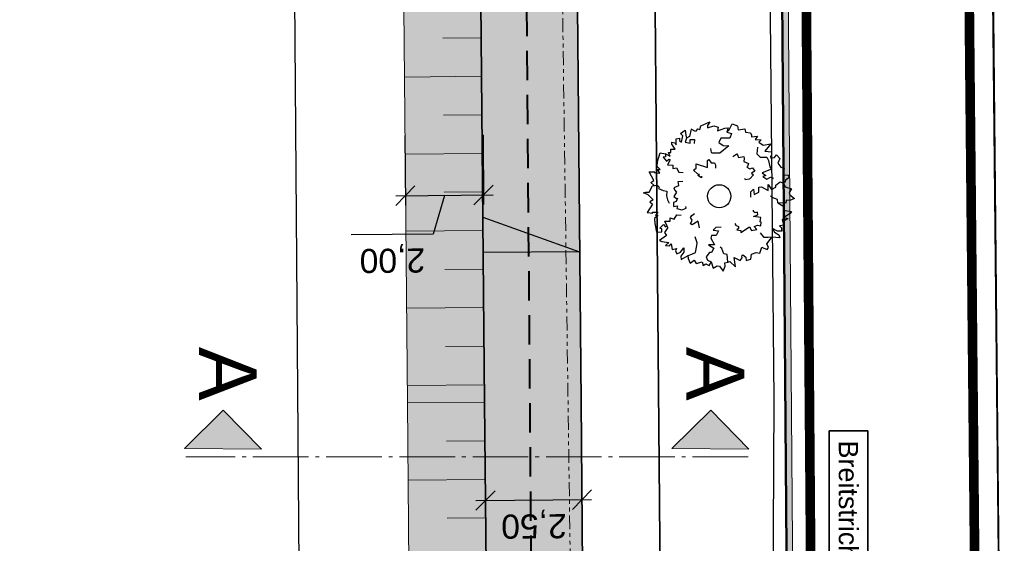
# Model space of a CAD drawing. Header units: metres. Extents: x 339653 to 341672, y 5744753 to 5747397.
# Tile 52 of 256: x 340475 to 340501, y 5745488 to 5745501. Entities that reach past the tile are written whole.
import ezdxf

# ---------------------------------------------------------------- set-up
doc = ezdxf.new("R2010")
doc.units = ezdxf.units.M
doc.header["$LTSCALE"] = 0.03
doc.header["$PDMODE"] = 3
doc.header["$PDSIZE"] = 0.5
for name, pattern in [('ACAD_ISO04W100', [30, 24, -3, 0, -3]), ('ACAD_ISO12W100', [21, 12, -3, 0, -3, 0, -3]), ('STRICHLINIEX2', [38.1, 25.4, -12.7])]:
    doc.linetypes.add(name, pattern=pattern)
for name, color, linetype in [('01_Strassenname', 7, 'Continuous'), ('BAEUME__AKTUELLER_DATENSTAND_', 7, 'Continuous'), ('P-Markierung', 2, 'Continuous'), ('PF-Böschung_Damm', 91, 'Continuous'), ('PF-Gehweg', 41, 'Continuous'), ('PF-Gewässer-Entwässerungsmulde', 131, 'Continuous'), ('UMRINGE_FAHRBAHN', 7, 'Continuous'), ('UMRINGE_FLURSTUECKSABGRENZUNGEN', 7, 'Continuous'), ('UMRINGE_STRASSENTEILFLAECHEN__G', 7, 'Continuous')]:
    doc.layers.add(name, color=color, linetype=linetype)
for name, color, linetype, lineweight in [('B-Baum', 83, 'Continuous', 25), ('B-V-Strom', 80, 'ACAD_ISO12W100', 18), ('Flurstücke_Grenzpunkte', 7, 'Continuous', 25), ('Historie', 7, 'Continuous', 25), ('P-Achse_1', 6, 'ACAD_ISO04W100', 18), ('P-Bemaßung', 4, 'Continuous', 25), ('P-Beschriftung', 3, 'Continuous', 35), ('P-Bord_hoch', 1, 'Continuous', 50), ('P-Bord_tief', 3, 'Continuous', 35), ('P-Querneigung', 4, 'Continuous', 25), ('P-Querschnitt', 6, 'Continuous', 18), ('P-TR_Material', 6, 'Continuous', 18), ('P-V-Kanal_RW', 131, 'STRICHLINIEX2', 40), ('Siedlung', 7, 'Continuous', 25), ('Verkehr', 7, 'Continuous', 25)]:
    doc.layers.add(name, color=color, linetype=linetype, lineweight=lineweight)
doc.styles.add('DYN_DIM', font='arial.ttf')
doc.styles.add('Text-Standard 66', font='arial.ttf')
doc.dimstyles.new('M50_Bemaßung 66', dxfattribs={"dimscale": 0.2, "dimtxt": 0.625, "dimasz": 0.5, "dimexe": 0.25, "dimexo": 0.25, "dimgap": 0.25, "dimtad": 1, "dimzin": 0, "dimtxsty": 'DYN_DIM', "dimblk": 'OBLIQUE', "dimcen": -1, "dimdle": 0.25, "dimclrt": 256, "dimaunit": 2, "dimazin": 0, "dimtfac": 0.75, "dimtmove": 1, "dimatfit": 2, "dimfxl": 1, "dimtvp": 1.5, "dimtolj": 1, "dimtzin": 0, "dimarcsym": 0})

# ---------------------------------------------------------------- blocks, each defined once
blk = doc.blocks.new('2C00108')
at = {"layer": 'B-Baum'}
for p, q in [((2.223, 3.668), (2.162, 3.605)), ((1.194, 3.495), (1.109, 3.447)), ((0.685, 2.973), (0.565, 3.039)), ((3.675, 2.318), (3.626, 2.281)), ((0.263, 2.233), (0.229, 2.208)), ((0.63, 1.133), (0.611, 1.164)), ((3.282, 0.821), (3.327, 0.882)), ((1.153, 0.361), (1.153, 0.408)), ((1.735, 0.202), (1.756, 0.237)), ((2.181, 0.231), (2.233, 0.246))]:
    blk.add_line(p, q, dxfattribs=at)
for points in [[(1.396, 3.695), (1.456, 3.674), (1.482, 3.768), (1.718, 3.874), (1.657, 3.774), (1.657, 3.718), (1.819, 3.768), (1.933, 3.736), (1.92, 3.637), (2.108, 3.705), (2.196, 3.718), (2.162, 3.605), (2.283, 3.574), (2.236, 3.449), (2.007, 3.449), (1.947, 3.337), (2.061, 3.262), (2.209, 3.249), (1.974, 3.062), (1.772, 3.062), (1.758, 3.074), (1.745, 3.181)], [(0.685, 2.973), (0.644, 3.073), (0.705, 3.073), (0.705, 3.16), (0.819, 3.16), (0.732, 3.291), (0.732, 3.347), (0.806, 3.329), (0.846, 3.279), (0.846, 3.429), (0.934, 3.447), (0.934, 3.391), (0.981, 3.347), (1.021, 3.51), (0.961, 3.566), (1.082, 3.653), (1.095, 3.529), (1.109, 3.447), (1.082, 3.347), (1.21, 3.322), (1.21, 3.416), (1.324, 3.416), (1.311, 3.31)], [(1.396, 3.695), (1.346, 3.624), (1.233, 3.679), (1.194, 3.495)], [(2.223, 3.668), (2.297, 3.824), (2.438, 3.768), (2.452, 3.668), (2.627, 3.687), (2.64, 3.605), (2.775, 3.587), (2.802, 3.524), (2.802, 3.48), (2.95, 3.499), (2.889, 3.418), (3.051, 3.405), (2.99, 3.349), (3.103, 3.265)], [(2.952, 3.213), (2.939, 3.045), (3.027, 2.957), (3.192, 2.957), (3.239, 2.87), (3.271, 2.709), (3.318, 2.641), (3.075, 2.549), (3.168, 2.476), (3.094, 2.451), (3.2, 2.382), (3.293, 2.441), (3.365, 2.414)], [(3.103, 3.265), (3.299, 3.303), (3.143, 3.113), (3.321, 3.094), (3.321, 3.008), (3.287, 2.974), (3.297, 2.931), (3.393, 2.946), (3.45, 3.018), (3.532, 2.917), (3.479, 2.797), (3.56, 2.696), (3.645, 2.663), (3.609, 2.505), (3.647, 2.5), (3.757, 2.485), (3.762, 2.423), (3.676, 2.361), (3.675, 2.318)], [(0.263, 2.233), (0.188, 2.296), (0.263, 2.352), (0.141, 2.577), (0.289, 2.577), (0.276, 2.558), (0.417, 2.539), (0.363, 2.633), (0.431, 2.633), (0.35, 2.714), (0.363, 2.845), (0.431, 3.064), (0.565, 3.039), (0.565, 2.964), (0.505, 2.952), (0.592, 2.852), (0.653, 2.902), (0.693, 2.883), (0.619, 2.758), (0.754, 2.746), (0.754, 2.658), (0.855, 2.683), (0.915, 2.564), (1.026, 2.56)], [(1.505, 2.466), (1.505, 2.416), (1.404, 2.479), (1.451, 2.504), (1.404, 2.516), (1.29, 2.622), (1.364, 2.666), (1.364, 2.785), (1.653, 2.691), (1.653, 2.872), (1.693, 2.891), (1.754, 2.81), (1.842, 2.81), (1.868, 2.754), (1.868, 2.666)], [(2.312, 2.972), (2.42, 3.041), (2.434, 3.013), (2.465, 2.951), (2.596, 2.975), (2.607, 2.924), (2.601, 2.845), (2.724, 2.795), (2.698, 2.712), (2.674, 2.7), (2.755, 2.657), (2.827, 2.679), (2.884, 2.595), (2.796, 2.544), (2.848, 2.501), (2.759, 2.393), (2.735, 2.381), (2.646, 2.364), (2.626, 2.404)], [(1.015, 2.321), (0.887, 2.313), (0.892, 2.282), (0.903, 2.214), (0.783, 2.156), (0.805, 2.109), (0.856, 2.048), (0.786, 1.935), (0.856, 1.883), (0.883, 1.888), (0.842, 1.805), (0.771, 1.78), (0.774, 1.68), (0.875, 1.69), (0.859, 1.624), (0.994, 1.59), (1.021, 1.594), (1.103, 1.633), (1.096, 1.676)], [(2.778, 1.919), (2.778, 2.056), (2.852, 2.125), (2.866, 1.987), (2.987, 2.05), (2.987, 2.175), (3.054, 2.187), (3.229, 2.094), (3.229, 2.25), (3.317, 2.118), (3.431, 2.175), (3.431, 2.231), (3.539, 2.318), (3.626, 2.281), (3.673, 2.187), (3.835, 2.137), (3.774, 2.037), (3.788, 1.975), (3.916, 1.887), (3.788, 1.831), (3.7, 1.837), (3.687, 1.762), (3.485, 1.769), (3.471, 1.856), (3.33, 1.906), (3.29, 1.95)], [(0.244, 1.852), (0.114, 1.977), (0, 2.027), (0.054, 2.046), (0.141, 2.046), (0.229, 2.208), (0.35, 2.233), (0.404, 2.177), (0.39, 2.14), (0.505, 2.09), (0.606, 2.077), (0.592, 1.952), (0.619, 1.852), (0.666, 1.759)], [(0.244, 1.852), (0.165, 1.797), (0.233, 1.734), (0.091, 1.522), (0.239, 1.507), (0.227, 1.527), (0.369, 1.533), (0.307, 1.444), (0.374, 1.438), (0.286, 1.365), (0.287, 1.233), (0.333, 1.009), (0.469, 1.021), (0.476, 1.096), (0.417, 1.114), (0.514, 1.205), (0.569, 1.15), (0.611, 1.164), (0.55, 1.296), (0.685, 1.295), (0.693, 1.383), (0.791, 1.348), (0.863, 1.46), (0.978, 1.454)], [(2.366, 1.238), (2.385, 1.207), (2.385, 1.188), (2.459, 1.157), (2.459, 1.107), (2.419, 1.069), (2.52, 1.057), (2.52, 1.001), (2.748, 1.15), (2.796, 1.05), (2.937, 1.075), (2.863, 1.157), (2.95, 1.188), (3.038, 1.175), (3.051, 1.269), (3.024, 1.275), (3.038, 1.394), (2.849, 1.413), (2.964, 1.463), (2.95, 1.531), (2.897, 1.513), (2.849, 1.544), (2.849, 1.581)], [(3.485, 1.769), (3.609, 1.694), (3.636, 1.675), (3.623, 1.582), (3.838, 1.544), (3.798, 1.494), (3.636, 1.394), (3.751, 1.363), (3.663, 1.313), (3.596, 1.338), (3.636, 1.195), (3.522, 1.17), (3.576, 1.126), (3.576, 1.038), (3.475, 1.038), (3.34, 1.107), (3.394, 1.007), (3.509, 0.938), (3.535, 0.864), (3.327, 0.882), (3.226, 0.87), (3.125, 0.87), (3.035, 0.995)], [(1.452, 1.119), (1.411, 1.292), (1.256, 1.199), (1.219, 1.224), (1.258, 1.318), (1.213, 1.393), (1.247, 1.445), (1.322, 1.49)], [(0.63, 1.133), (0.558, 1.028), (0.541, 0.999), (0.592, 0.92), (0.412, 0.796), (0.47, 0.767), (0.658, 0.744), (0.567, 0.668), (0.668, 0.659), (0.718, 0.71), (0.742, 0.562), (0.856, 0.587), (0.825, 0.525), (0.862, 0.446), (0.953, 0.488), (1.047, 0.606), (1.04, 0.493), (0.965, 0.383), (0.971, 0.304), (1.153, 0.408), (1.25, 0.438), (1.342, 0.48), (1.377, 0.662), (1.391, 0.729), (1.333, 0.888)], [(2.009, 1.137), (1.872, 1.135), (1.805, 1.059), (1.942, 1.048), (1.882, 0.926), (1.757, 0.924), (1.745, 0.856), (1.842, 0.683), (1.686, 0.68), (1.819, 0.595), (1.764, 0.48), (1.708, 0.479), (1.622, 0.37), (1.661, 0.283), (1.756, 0.237), (1.808, 0.077), (1.907, 0.139), (1.97, 0.126), (2.06, 0), (2.114, 0.129), (2.106, 0.216), (2.181, 0.231), (2.171, 0.433), (2.083, 0.445), (2.031, 0.585), (1.987, 0.625)], [(2.233, 0.246), (2.379, 0.11), (2.348, 0.353), (2.508, 0.275), (2.554, 0.348), (2.544, 0.394), (2.575, 0.425), (2.648, 0.362), (2.659, 0.271), (2.781, 0.313), (2.8, 0.442), (2.923, 0.485), (3.013, 0.467), (3.066, 0.621), (3.101, 0.604), (3.202, 0.558), (3.239, 0.608), (3.199, 0.707), (3.282, 0.821)], [(1.153, 0.361), (1.153, 0.327), (1.207, 0.206), (1.31, 0.283), (1.36, 0.201), (1.518, 0.239), (1.545, 0.146), (1.616, 0.185), (1.698, 0.141), (1.735, 0.202)]]:
    blk.add_lwpolyline(points, dxfattribs=at)
blk.add_circle((1.961, 1.94), 0.3, dxfattribs=at)
blk = doc.blocks.new('CIRCLE')
at = {"layer": 'B-Baum'}
blk.add_blockref('2C00108', (-1.978, -1.95), dxfattribs=at)
blk = doc.blocks.new('_Oblique')
at = {"color": 0, "lineweight": -2}
blk.add_line((-0.5, -0.5), (0.5, 0.5), dxfattribs=at)
blk = doc.blocks.new('*D154')
at = {"layer": 'Defpoints', "color": 0, "transparency": 16777216}
for p in [(340487.298, 5745489.878), (340489.798, 5745489.901), (340489.809, 5745488.72)]:
    blk.add_point(p, dxfattribs=at)
at = {"layer": 'P-Bemaßung', "color": 0, "lineweight": -2, "transparency": 16777216}
for p, q in [((340487.301, 5745489.628), (340487.311, 5745488.447)), ((340489.801, 5745489.651), (340489.811, 5745488.47)), ((340487.059, 5745488.694), (340490.059, 5745488.722))]:
    blk.add_line(p, q, dxfattribs=at)
at = {"layer": 'P-Bemaßung', "color": 0, "lineweight": -2, "transparency": 16777216, "xscale": 0.5, "yscale": 0.5, "zscale": 0.5}
for p, rotation in [((340487.309, 5745488.697), 180.5243254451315), ((340489.809, 5745488.72), 0.524325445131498)]:
    blk.add_blockref('_Oblique', p, dxfattribs=dict(at, rotation=rotation))
at = {"layer": 'P-Bemaßung', "transparency": 16777216, "insert": (340488.565, 5745488.083), "char_height": 0.625, "attachment_point": 5, "rotation": 180.5243, "style": 'DYN_DIM'}
blk.add_mtext('\\A1;2,50', dxfattribs=at)
blk = doc.blocks.new('*D155')
at = {"layer": 'Defpoints', "color": 0, "transparency": 16777216}
for p in [(340485.216, 5745498.416), (340487.242, 5745498.434), (340487.258, 5745496.624)]:
    blk.add_point(p, dxfattribs=at)
at = {"layer": 'P-Bemaßung', "color": 0, "lineweight": -2, "transparency": 16777216}
for p, q in [((340485.218, 5745498.166), (340485.235, 5745496.355)), ((340487.244, 5745498.184), (340487.261, 5745496.374)), ((340484.982, 5745496.603), (340487.508, 5745496.626)), ((340486.245, 5745496.614), (340485.954, 5745495.611)), ((340485.954, 5745495.611), (340483.823, 5745495.591))]:
    blk.add_line(p, q, dxfattribs=at)
at = {"layer": 'P-Bemaßung', "color": 0, "lineweight": -2, "transparency": 16777216, "xscale": 0.5, "yscale": 0.5, "zscale": 0.5}
for p, rotation in [((340485.232, 5745496.605), 180.5283092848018), ((340487.258, 5745496.624), 0.5283092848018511)]:
    blk.add_blockref('_Oblique', p, dxfattribs=dict(at, rotation=rotation))
at = {"layer": 'P-Bemaßung', "transparency": 16777216, "insert": (340484.894, 5745494.976), "char_height": 0.625, "attachment_point": 5, "rotation": 180.5283, "style": 'DYN_DIM'}
blk.add_mtext('\\A1;2,00', dxfattribs=at)
blk = doc.blocks.new('*D193')
at = {"layer": 'Defpoints', "color": 0, "transparency": 16777216}
for p in [(340488.064, 5745541.511), (340488.529, 5745481.683), (340482.51, 5745481.636)]:
    blk.add_point(p, dxfattribs=at)
at = {"layer": 'P-Bemaßung', "color": 0, "lineweight": -2, "transparency": 16777216}
for p, q in [((340482.044, 5745541.714), (340482.512, 5745481.386)), ((340487.814, 5745541.509), (340481.796, 5745541.462)), ((340488.279, 5745481.681), (340482.26, 5745481.634))]:
    blk.add_line(p, q, dxfattribs=at)
at = {"layer": 'P-Bemaßung', "color": 0, "lineweight": -2, "transparency": 16777216, "xscale": 0.5, "yscale": 0.5, "zscale": 0.5}
for p, rotation in [((340482.046, 5745541.464), 90.44464780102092), ((340482.51, 5745481.636), 270.4446478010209)]:
    blk.add_blockref('_Oblique', p, dxfattribs=dict(at, rotation=rotation))
at = {"layer": 'P-Bemaßung', "transparency": 16777216, "insert": (340482.904, 5745511.555), "char_height": 0.625, "attachment_point": 5, "rotation": 270.4446, "style": 'DYN_DIM'}
blk.add_mtext('\\A1;60,00', dxfattribs=at)
blk = doc.blocks.new('*D206')
at = {"layer": 'Defpoints', "color": 0, "transparency": 16777216}
for p in [(340493.692, 5745609.166), (340494.732, 5745470.428), (340503.907, 5745470.497)]:
    blk.add_point(p, dxfattribs=at)
at = {"layer": 'P-Bemaßung', "color": 0, "lineweight": -2, "transparency": 16777216}
for p, q in [((340502.865, 5745609.485), (340503.908, 5745470.247)), ((340493.942, 5745609.168), (340503.117, 5745609.236)), ((340494.982, 5745470.43), (340504.156, 5745470.499))]:
    blk.add_line(p, q, dxfattribs=at)
at = {"layer": 'P-Bemaßung', "color": 0, "lineweight": -2, "transparency": 16777216, "xscale": 0.5, "yscale": 0.5, "zscale": 0.5}
for p, rotation in [((340502.867, 5745609.235), 90.42931702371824), ((340503.907, 5745470.497), 270.4293170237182)]:
    blk.add_blockref('_Oblique', p, dxfattribs=dict(at, rotation=rotation))
at = {"layer": 'P-Bemaßung', "transparency": 16777216, "insert": (340504.012, 5745539.87), "char_height": 0.625, "attachment_point": 5, "rotation": 270.4293, "style": 'DYN_DIM'}
blk.add_mtext('\\A1;140,00', dxfattribs=at)

msp = doc.modelspace()

# ---------------------------------------------------------------- hatches: boundary and pattern name
at = {"layer": 'P-Querneigung'}
h = msp.add_hatch(color=256, dxfattribs=at)
h.dxf.hatch_style = 1
h.paths.add_polyline_path([(340489.75, 5745495.152), (340487.25, 5745495.128), (340487.241, 5745496.048)])
at = {"layer": 'P-Querschnitt'}
for points in [[(340481.5, 5745490.029), (340480.508, 5745491.038), (340479.5, 5745490.046)], [(340494.141, 5745490.029), (340493.15, 5745491.038), (340492.141, 5745490.046)]]:
    msp.add_hatch(color=256, dxfattribs=at).paths.add_polyline_path(points)
at = {"layer": 'PF-Böschung_Damm'}
h = msp.add_hatch(color=256, dxfattribs=at)
h.dxf.hatch_style = 1
h.paths.add_polyline_path([(340484.573, 5745567.68), (340485.518, 5745465.913), (340487.541, 5745465.932), (340486.603, 5745567.699)])
at = {"layer": 'PF-Gehweg'}
h = msp.add_hatch(color=256, dxfattribs=at)
h.dxf.hatch_style = 1
h.paths.add_polyline_path([(340488.69, 5745609.144), (340489.081, 5745567.72), (340489.989, 5745468.454), (340491.994, 5745468.472), (340492.277, 5745437.572), (340489.783, 5745436.934), (340489.517, 5745465.968), (340487.517, 5745465.931), (340486.581, 5745567.696), (340486.523, 5745573.324), (340486.194, 5745609.174)])
at = {"layer": 'PF-Gewässer-Entwässerungsmulde'}
h = msp.add_hatch(color=256, dxfattribs=at)
h.dxf.hatch_style = 1
h.paths.add_polyline_path([(340494.391, 5745582.188, 0.14859), (340494.478, 5745581.911), (340495.019, 5745581.115, -0.145115), (340495.106, 5745580.845), (340495.164, 5745578.087, -0.127686), (340495.106, 5745577.843), (340494.476, 5745576.653, 0.124319), (340494.418, 5745576.415), (340495.205, 5745475.835), (340495.365, 5745475.844), (340494.578, 5745576.416, -0.124319), (340494.617, 5745576.578), (340495.247, 5745577.768, 0.127686), (340495.324, 5745578.09), (340495.266, 5745580.848, 0.145115), (340495.151, 5745581.205), (340494.61, 5745582.001, -0.14859), (340494.551, 5745582.189), (340494.353, 5745608.671, 0.416741), (340493.683, 5745609.326), (340493.689, 5745609.166, -0.414272), (340494.193, 5745608.67)])

# ---------------------------------------------------------------- linework, layer by layer
at = {"layer": 'B-V-Strom'}
msp.add_lwpolyline([(340486.768, 5745884.091), (340486.631, 5745884.217), (340486.768, 5745884.091), (340487.331, 5745880.878), (340487.982, 5745874.557), (340488.524, 5745868.914), (340488.999, 5745862.777), (340489.554, 5745850.601), (340489.946, 5745831.606), (340489.946, 5745820.322), (340490.216, 5745783.413), (340490.227, 5745757.79), (340490.233, 5745741.18), (340490.283, 5745731.915), (340490.106, 5745688.337), (340490.28, 5745668.756), (340488.217, 5745668.641), (340488.573, 5745638.522), (340488.74, 5745613.853), (340488.218, 5745608.901), (340488.807, 5745579.159), (340488.956, 5745527.008), (340489.709, 5745472.45), (340490.043, 5745436.166)], dxfattribs=at)
at = {"layer": 'Flurstücke_Grenzpunkte', "color": 83}
for points in [[(340502.014, 5745572.218), (340502.182, 5745554.868), (340502.212, 5745551.254), (340502.512, 5745515.656), (340502.59, 5745506.437), (340502.904, 5745469.699), (340503.534, 5745462.224), (340504.554, 5745454.96), (340506.602, 5745447.648), (340507.677, 5745445.451), (340509.08, 5745443.732), (340510.863, 5745442.33), (340501.183, 5745439.839), (340492.276, 5745437.572), (340492.171, 5745449.461), (340492.117, 5745455.501), (340492.023, 5745465.987), (340491.62, 5745511.315), (340489.419, 5745512.313), (340489.406, 5745514.783), (340489.369, 5745521.875), (340489.099, 5745571.009)], [(340426.383, 5745565.473), (340489.099, 5745571.009), (340489.369, 5745521.875), (340489.406, 5745514.783), (340489.419, 5745512.313), (340491.62, 5745511.315), (340492.023, 5745465.987), (340473.242, 5745465.755), (340462.561, 5745465.765), (340462.704, 5745449.109), (340492.171, 5745449.461), (340492.276, 5745437.572), (340481.559, 5745434.86), (340426.966, 5745454.189)]]:
    msp.add_lwpolyline(points, dxfattribs=at)
at = {"layer": 'Historie', "color": 83}
msp.add_lwpolyline([(340321.738, 5745490.835), (340321.723, 5745513.952), (340321.668, 5745599.71), (340348.911, 5745586.338), (340356.185, 5745582.768), (340381.933, 5745576.424), (340426.383, 5745565.473), (340489.099, 5745571.009), (340489.369, 5745521.875), (340489.406, 5745514.783), (340489.419, 5745512.313), (340491.62, 5745511.315), (340492.023, 5745465.987), (340473.242, 5745465.755), (340473.404, 5745455.342), (340492.117, 5745455.501), (340492.276, 5745437.572), (340481.559, 5745434.86), (340426.966, 5745454.189), (340382.319, 5745470.437), (340367.047, 5745476.568), (340346.413, 5745484.852), (340335.868, 5745489.085), (340336.031, 5745484.767)], close=True, dxfattribs=at)
at = {"layer": 'P-Achse_1', "ltscale": 2}
msp.add_lwpolyline([(340494.118, 5745489.826), (340479.537, 5745489.826)], dxfattribs=at)
at = {"layer": 'P-Bord_hoch'}
msp.add_lwpolyline([(340493.692, 5745609.166), (340493.692, 5745609.166, -0.412532), (340494.193, 5745608.67), (340494.391, 5745582.188, 0.14859), (340494.478, 5745581.911), (340495.019, 5745581.115, -0.145115), (340495.106, 5745580.845), (340495.164, 5745578.087, -0.127686), (340495.106, 5745577.843), (340494.476, 5745576.653, 0.124319), (340494.418, 5745576.415), (340495.209, 5745475.349)], format="xyb", dxfattribs=at)
at = {"layer": 'P-Bord_tief'}
for p, q in [((340487.286, 5745491.246), (340487.517, 5745465.931)), ((340489.786, 5745491.269), (340489.994, 5745468.454))]:
    msp.add_line(p, q, dxfattribs=at)
for points in [[(340486.581, 5745567.699), (340487.286, 5745491.246)], [(340489.081, 5745567.722), (340489.786, 5745491.269)]]:
    msp.add_lwpolyline(points, dxfattribs=at)
at = {"layer": 'P-Markierung', "color": 10, "const_width": 0.25}
for points in [[(340499.391, 5745553.065), (340499.779, 5745509.305), (340500.109, 5745475.326)], [(340495.226, 5745553.015), (340495.837, 5745474.964)]]:
    msp.add_lwpolyline(points, dxfattribs=at)
at = {"layer": 'P-Markierung'}
msp.add_lwpolyline([(340500.016, 5745553.07), (340500.403, 5745509.31), (340500.726, 5745476.249)], dxfattribs=at)
at = {"layer": 'P-Querneigung'}
msp.add_lwpolyline([(340489.75, 5745495.152), (340487.25, 5745495.128), (340487.241, 5745496.048)], close=True, dxfattribs=at)
at = {"layer": 'P-Querschnitt'}
for p, q in [((340479.5, 5745490.046), (340480.508, 5745491.038)), ((340480.508, 5745491.038), (340481.5, 5745490.029)), ((340492.141, 5745490.046), (340493.15, 5745491.038)), ((340493.15, 5745491.038), (340494.141, 5745490.029)), ((340479.5, 5745490.046), (340481.5, 5745490.029)), ((340492.141, 5745490.046), (340494.141, 5745490.029))]:
    msp.add_line(p, q, dxfattribs=at)
at = {"layer": 'P-TR_Material'}
for p, q in [((340487.199, 5745500.702), (340486.199, 5745500.693)), ((340487.208, 5745499.702), (340485.208, 5745499.683)), ((340487.217, 5745498.702), (340486.217, 5745498.693)), ((340487.226, 5745497.702), (340485.226, 5745497.683)), ((340487.236, 5745496.702), (340486.236, 5745496.693)), ((340487.245, 5745495.702), (340485.245, 5745495.684)), ((340487.254, 5745494.702), (340486.254, 5745494.693)), ((340487.263, 5745493.702), (340485.263, 5745493.684)), ((340487.272, 5745492.702), (340486.272, 5745492.693)), ((340487.282, 5745491.702), (340485.282, 5745491.684)), ((340487.286, 5745491.246), (340485.286, 5745491.228)), ((340485.286, 5745491.228), (340485.518, 5745465.913)), ((340487.295, 5745490.246), (340486.295, 5745490.237)), ((340487.304, 5745489.246), (340485.304, 5745489.228)), ((340487.313, 5745488.246), (340486.313, 5745488.237))]:
    msp.add_line(p, q, dxfattribs=at)
msp.add_lwpolyline([(340493.683, 5745609.326), (340493.692, 5745609.326, -0.412532), (340494.353, 5745608.671), (340494.551, 5745582.189, 0.14859), (340494.61, 5745582.001), (340495.151, 5745581.205, -0.145115), (340495.266, 5745580.848), (340495.324, 5745578.09, -0.127686), (340495.247, 5745577.768), (340494.617, 5745576.578, 0.124319), (340494.578, 5745576.416), (340495.368, 5745475.417)], format="xyb", dxfattribs=at)
msp.add_lwpolyline([(340484.581, 5745567.681), (340485.286, 5745491.227)], dxfattribs=at)
at = {"layer": 'P-V-Kanal_RW'}
msp.add_lwpolyline([(340487.525, 5745607.604), (340488.064, 5745541.511), (340488.529, 5745481.683)], dxfattribs=at)
at = {"layer": 'Siedlung', "color": 83}
msp.add_lwpolyline([(340382.319, 5745470.437), (340386.433, 5745487.982), (340387.021, 5745497.722), (340385.598, 5745523.943), (340386.541, 5745538.144), (340386.568, 5745542.907), (340397.655, 5745545.249), (340406.04, 5745547.029), (340416.203, 5745546.774), (340448.98, 5745538.135), (340489.369, 5745521.875), (340489.406, 5745514.783), (340489.419, 5745512.313), (340491.62, 5745511.315), (340492.023, 5745465.987), (340473.242, 5745465.755), (340462.561, 5745465.765), (340462.704, 5745449.109), (340492.171, 5745449.461), (340492.276, 5745437.572), (340481.559, 5745434.86), (340426.966, 5745454.189)], close=True, dxfattribs=at)
at = {"layer": 'UMRINGE_FAHRBAHN', "color": 83}
msp.add_polyline3d([(340499.919, 5745562.177, 0), (340494.084, 5745562.107, 0), (340494.196, 5745552.423, 0), (340494.613, 5745509.378, 0), (340494.785, 5745491.315, 0), (340494.705, 5745475.836, 0), (340500.75, 5745476.118, 0), (340500.726, 5745476.249, 0), (340500.449, 5745503.413, 0), (340500.403, 5745509.31, 0), (340500.069, 5745545.176, 0), (340500.028, 5745551.903, 0), (340499.919, 5745562.177, 0)], dxfattribs=at)
at = {"layer": 'UMRINGE_FLURSTUECKSABGRENZUNGEN', "color": 83}
for points in [[(340489.039, 5745569.162, 0), (340489.386, 5745515.913, 0), (340489.41, 5745512.263, 0), (340491.62, 5745511.315, 0), (340492.023, 5745465.987, 0), (340492.117, 5745455.501, 0), (340492.171, 5745449.461, 0), (340492.193, 5745446.972, 0), (340492.242, 5745441.444, 0), (340492.276, 5745437.572, 0), (340501.179, 5745439.851, 0), (340510.863, 5745442.33, 0), (340509.08, 5745443.732, 0), (340507.677, 5745445.451, 0), (340506.602, 5745447.648, 0), (340504.554, 5745454.96, 0), (340503.534, 5745462.224, 0), (340502.904, 5745469.699, 0), (340502.59, 5745506.437, 0), (340502.512, 5745515.656, 0), (340502.212, 5745551.254, 0), (340502.152, 5745554.867, 0), (340502.014, 5745572.218, 0)], [(340489.039, 5745569.162, 0), (340489.386, 5745515.913, 0), (340489.41, 5745512.263, 0), (340491.62, 5745511.315, 0), (340492.023, 5745465.987, 0), (340492.117, 5745455.501, 0), (340492.171, 5745449.461, 0), (340492.193, 5745446.972, 0), (340492.242, 5745441.444, 0), (340492.276, 5745437.572, 0), (340501.179, 5745439.851, 0), (340510.863, 5745442.33, 0), (340509.08, 5745443.732, 0), (340507.677, 5745445.451, 0), (340506.602, 5745447.648, 0), (340504.554, 5745454.96, 0), (340503.534, 5745462.224, 0), (340502.904, 5745469.699, 0), (340502.59, 5745506.437, 0), (340502.512, 5745515.656, 0), (340502.212, 5745551.254, 0), (340502.152, 5745554.867, 0), (340502.014, 5745572.218, 0)], [(340426.928, 5745454.171, 0), (340460.982, 5745442.116, 0), (340472.532, 5745438.028, 0), (340481.566, 5745434.83, 0), (340492.276, 5745437.572, 0), (340492.242, 5745441.444, 0), (340492.193, 5745446.972, 0), (340492.171, 5745449.461, 0), (340462.704, 5745449.109, 0), (340462.561, 5745465.765, 0), (340473.242, 5745465.755, 0), (340492.023, 5745465.987, 0), (340491.62, 5745511.315, 0), (340489.41, 5745512.263, 0), (340489.039, 5745569.162, 0), (340426.081, 5745564.96, 0)], [(340426.928, 5745454.171, 0), (340460.982, 5745442.116, 0), (340472.532, 5745438.028, 0), (340481.566, 5745434.83, 0), (340492.276, 5745437.572, 0), (340492.242, 5745441.444, 0), (340492.193, 5745446.972, 0), (340492.171, 5745449.461, 0), (340462.704, 5745449.109, 0), (340462.561, 5745465.765, 0), (340473.242, 5745465.755, 0), (340492.023, 5745465.987, 0), (340491.62, 5745511.315, 0), (340489.41, 5745512.263, 0), (340489.386, 5745515.913, 0), (340489.039, 5745569.162, 0), (340443.253, 5745566.106, 0)], [(340489.039, 5745569.162, 0), (340489.41, 5745512.263, 0), (340491.62, 5745511.315, 0), (340492.023, 5745465.987, 0)]]:
    msp.add_polyline3d(points, dxfattribs=at)
at = {"layer": 'UMRINGE_STRASSENTEILFLAECHEN__G', "color": 83}
for points in [[(340499.919, 5745562.177, 0), (340494.084, 5745562.107, 0), (340494.196, 5745552.423, 0), (340494.613, 5745509.378, 0), (340494.785, 5745491.315, 0), (340494.705, 5745475.836, 0), (340500.75, 5745476.118, 0), (340500.726, 5745476.249, 0), (340500.449, 5745503.413, 0), (340500.403, 5745509.31, 0), (340500.069, 5745545.176, 0), (340500.028, 5745551.903, 0), (340499.919, 5745562.177, 0)], [(340500.726, 5745476.249, 0), (340502.817, 5745476.243, 0), (340502.55, 5745503.407, 0), (340500.449, 5745503.413, 0), (340500.726, 5745476.249, 0)]]:
    msp.add_polyline3d(points, dxfattribs=at)
at = {"layer": 'Verkehr', "color": 83}
msp.add_lwpolyline([(340502.014, 5745572.218), (340502.182, 5745554.868), (340502.212, 5745551.254), (340502.512, 5745515.656), (340502.59, 5745506.437), (340502.904, 5745469.699), (340503.534, 5745462.224), (340504.554, 5745454.96), (340506.602, 5745447.648), (340507.677, 5745445.451), (340509.08, 5745443.732), (340510.863, 5745442.33), (340501.183, 5745439.839), (340492.276, 5745437.572), (340492.171, 5745449.461), (340492.117, 5745455.501), (340492.023, 5745465.987), (340491.62, 5745511.315), (340489.419, 5745512.313), (340489.406, 5745514.783), (340489.369, 5745521.875), (340489.099, 5745571.009)], dxfattribs=at)

# ---------------------------------------------------------------- block references
at = {"layer": 'BAEUME__AKTUELLER_DATENSTAND_', "color": 83, "zscale": 0.5027541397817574}
msp.add_blockref('CIRCLE', (340493.387, 5745496.599), dxfattribs=at)

# ---------------------------------------------------------------- texts
at = {"layer": '01_Strassenname', "color": 3, "style": 'Text-Standard 66'}
for p in [(340479.877, 5745492.684), (340492.518, 5745492.684)]:
    msp.add_text('A', height=1.5, rotation=270, dxfattribs=at).set_placement(p)

# ---------------------------------------------------------------- dimensions: what is measured, and where the dimension line sits
at = {"layer": 'P-Bemaßung'}
for p1, p2, distance, text, picture, middle in [((340488.064, 5745541.511), (340488.529, 5745481.683), -6.019, '60,00', '*D193', (340482.904, 5745511.555)), ((340485.216, 5745498.416), (340487.242, 5745498.434), -1.81, '2,00', '*D155', (340485.71, 5745494.983))]:
    dim = msp.add_aligned_dim(p1=p1, p2=p2, distance=distance, text=text, dimstyle='M50_Bemaßung 66', override={"dimscale": 1}, dxfattribs=at)
    dim.commit()
    dim.dimension.update_dxf_attribs({"geometry": picture, "text_midpoint": middle})
dim = msp.add_aligned_dim(p1=(340487.298, 5745489.878), p2=(340489.798, 5745489.901), distance=-1.182, dimstyle='M50_Bemaßung 66', override={"dimscale": 1}, dxfattribs=at)
dim.commit()
dim.dimension.update_dxf_attribs({"geometry": '*D154', "text_midpoint": (340488.565, 5745488.083)})

# ---------------------------------------------------------------- next in the draw order: texts
at = {"layer": 'P-Beschriftung', "insert": (340496.971, 5745490.252), "char_height": 0.5, "attachment_point": 1, "rotation": 270, "style": 'Text-Standard 66', "bg_fill": 19, "box_fill_scale": 1.5, "bg_fill_color": 256, "bg_fill_transparency": 0}
msp.add_mtext_dynamic_manual_height_columns('\\A1;Breitstrich rot (25 cm)', width=6.71318, gutter_width=2.5, heights=[0], dxfattribs=at)

# ---------------------------------------------------------------- next in the draw order: dimensions: what is measured, and where the dimension line sits
at = {"layer": 'P-Bemaßung'}
dim = msp.add_aligned_dim(p1=(340493.692, 5745609.166), p2=(340494.732, 5745470.428), distance=9.175, text='140,00', dimstyle='M50_Bemaßung 66', override={"dimscale": 1}, dxfattribs=at)
dim.commit()
dim.dimension.update_dxf_attribs({"geometry": '*D206', "text_midpoint": (340504.012, 5745539.87)})

doc.saveas('drawing.dxf')
